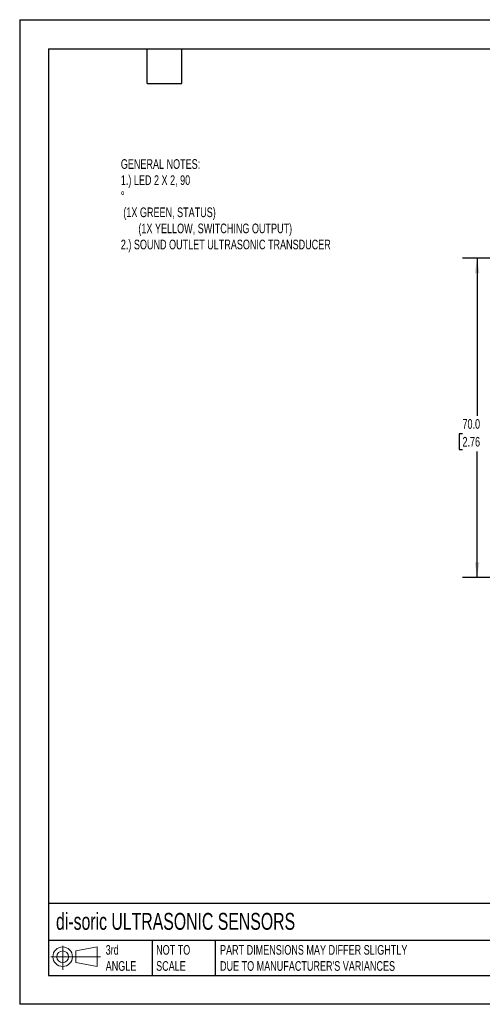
# Model space of a CAD drawing. Header units: millimetres. Extents: x 0 to 210, y 0 to 162.
# Tile 1 of 3: x 0 to 76, y 0 to 162. Entities that reach past the tile are written whole.
import ezdxf

# ---------------------------------------------------------------- set-up
doc = ezdxf.new("R2010")
doc.units = ezdxf.units.MM
doc.header["$LTSCALE"] = 0.75
doc.layers.add('DIMENSIONS', color=140, linetype='Continuous', lineweight=25)
doc.layers.add('TEXT', color=140, linetype='Continuous', lineweight=25)
doc.styles.add('SLDTEXTSTYLE0', font='TXT', dxfattribs={"width": 0.7})
doc.dimstyles.new('SLDDIMSTYLE2', dxfattribs={"dimtxt": 1.618506, "dimasz": 2.4765, "dimexe": 0, "dimexo": 0.0625, "dimgap": 0.404626, "dimtad": 0, "dimtih": 1, "dimtoh": 1, "dimdec": 1, "dimlfac": 1.333333, "dimrnd": 1e-09, "dimzin": 4, "dimdsep": 46, "dimtxsty": 'SLDTEXTSTYLE0', "dimsah": 1, "dimcen": 0.09, "dimadec": 0, "dimazin": 1, "dimtfac": 1, "dimtdec": 1, "dimtofl": 0, "dimtmove": 0, "dimatfit": 3, "dimfxl": 0, "dimfrac": 2, "dimtolj": 1, "dimtzin": 12, "dimarcsym": 0})

# ---------------------------------------------------------------- blocks, each defined once
blk = doc.blocks.new('Block11')
at = {"color": 7, "linetype": 'Continuous', "lineweight": 18}
for p, q in [((1.94, 3.98), (1.94, 0)), ((4.11, 3.13), (7.63, 3.77)), ((7.63, 3.77), (7.63, 0.55)), ((0, 2.16), (8.16, 2.16)), ((4.11, 1.2), (4.11, 3.13)), ((4.11, 1.2), (7.63, 0.55))]:
    blk.add_line(p, q, dxfattribs=at)
for radius in [1.61, 0.964]:
    blk.add_circle((1.94, 2.16), radius, dxfattribs=at)
blk = doc.blocks.new('Block12')
at = {"color": 7, "linetype": 'Continuous'}
blk.add_blockref('Block11', (0, 0), dxfattribs=at)
blk = doc.blocks.new('_D_4')
at = {"layer": 'DIMENSIONS'}
for p, q in [((100.95, 122.72), (72.82, 122.72)), ((75.2, 122.72), (75.2, 96.77)), ((72.79, 93.83), (72.25, 93.83)), ((72.25, 93.83), (72.25, 91.26)), ((77.6, 93.83), (78.15, 93.83)), ((78.15, 93.83), (78.15, 91.26)), ((72.25, 91.26), (72.79, 91.26)), ((75.2, 70.22), (75.2, 90.9)), ((78.15, 91.26), (77.6, 91.26)), ((101.14, 70.22), (72.82, 70.22))]:
    blk.add_line(p, q, dxfattribs=at)
for points in [[(75.2, 122.72), (74.82, 120.24), (75.58, 120.24)], [(75.2, 70.22), (75.58, 72.7), (74.82, 72.7)]]:
    blk.add_solid(points, dxfattribs=at)
at = {"layer": 'DIMENSIONS', "char_height": 1.587, "attachment_point": 1, "style": 'SLDTEXTSTYLE0'}
for s, insert in [('70.0', (72.79, 96.24)), ('2.76', (72.79, 93.31))]:
    blk.add_mtext(s, dxfattribs=dict(at, insert=insert))

msp = doc.modelspace()

# ---------------------------------------------------------------- linework, layer by layer
at = {"color": 7, "linetype": 'Continuous'}
for p, q in [((0.002, 161.927), (0.002, 0.002)), ((0.002, 161.927), (209.552, 161.927)), ((209.552, 0.002), (0.002, 0.002))]:
    msp.add_line(p, q, dxfattribs=at)
at = {"layer": 'TEXT'}
for p, q in [((4.762, 157.162), (204.787, 157.162)), ((4.762, 157.162), (4.762, 4.762)), ((20.955, 151.447), (20.955, 157.162)), ((26.67, 151.447), (26.67, 157.162)), ((20.955, 151.447), (26.67, 151.447)), ((204.787, 16.595), (4.762, 16.595)), ((204.787, 10.477), (4.762, 10.477)), ((21.784, 10.477), (21.784, 4.762)), ((32.128, 10.477), (32.128, 4.762)), ((4.762, 4.762), (204.787, 4.762))]:
    msp.add_line(p, q, dxfattribs=at)

# ---------------------------------------------------------------- block references
msp.add_blockref('Block12', (5.128, 5.665), dxfattribs=at)

# ---------------------------------------------------------------- texts
at = {"layer": 'TEXT', "attachment_point": 1, "style": 'SLDTEXTSTYLE0'}
for s, insert, char_height in [('GENERAL NOTES:^J1.) LED 2 X 2, 90^J%%d^J (1X GREEN, STATUS)^J       (1X YELLOW, SWITCHING OUTPUT)^J2.) SOUND OUTLET ULTRASONIC TRANSDUCER', (16.627, 138.984), 1.5875), ('di-soric ULTRASONIC SENSORS', (5.974, 15.034), 2.77813), ('3rd^JANGLE', (14.138, 9.747), 1.5875), ('NOT TO^JSCALE', (22.43, 9.747), 1.5875), ("PART DIMENSIONS MAY DIFFER SLIGHTLY ^JDUE TO MANUFACTURER'S VARIANCES", (32.934, 9.747), 1.5875)]:
    msp.add_mtext(s, dxfattribs=dict(at, insert=insert, char_height=char_height))

# ---------------------------------------------------------------- dimensions: what is measured, and where the dimension line sits
at = {"layer": 'DIMENSIONS'}
dim = msp.add_linear_dim(base=(75.198, 122.72), p1=(102.089, 70.22), p2=(101.901, 122.72), angle=90, dimstyle='SLDDIMSTYLE2', dxfattribs=at)
dim.commit()
dim.dimension.update_dxf_attribs({"geometry": '_D_4', "text_midpoint": (75.198, 93.835), "dimtype": 160})

doc.saveas('drawing.dxf')
